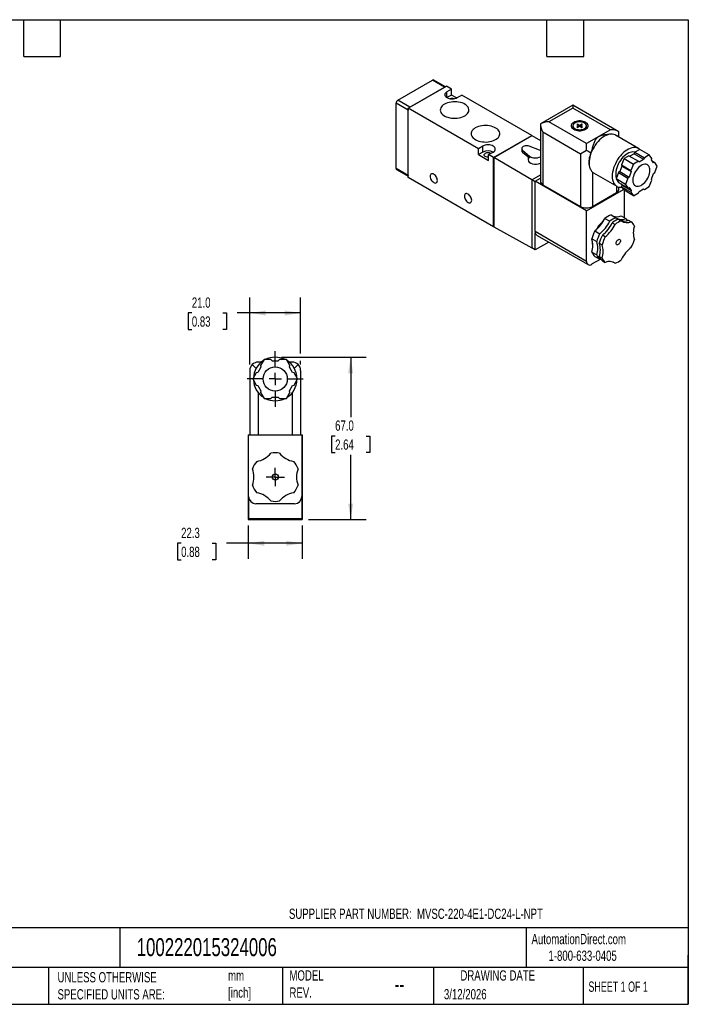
# Model space of a CAD drawing. Header units: millimetres. Extents: x 13 to 546, y 13 to 419.
# Tile 2 of 2: x 270 to 546, y 13 to 419. Entities that reach past the tile are written whole.
import ezdxf

# ---------------------------------------------------------------- set-up
doc = ezdxf.new("R2010")
doc.units = ezdxf.units.MM
doc.header["$LTSCALE"] = 2
doc.linetypes.add('SLD-Center', pattern=[19.05, 15.24, -1.27, 1.27, -1.27])
doc.linetypes.add('SLD-Solid', pattern=[0])
doc.layers.add('CENTER', color=40, linetype='SLD-Center')
doc.layers.add('DIMENSIONS', color=140, linetype='SLD-Solid', lineweight=25)
doc.layers.add('TEXT', color=140, linetype='SLD-Solid', lineweight=25)
doc.styles.add('SLDTEXTSTYLE0', font='TXT', dxfattribs={"width": 0.7})
doc.styles.add('SLDTEXTSTYLE1', font='TXT', dxfattribs={"width": 0.65})
doc.dimstyles.new('SLDDIMSTYLE1', dxfattribs={"dimtxt": 4.316016, "dimasz": 6.604, "dimexe": 0, "dimexo": 0.0625, "dimgap": 1.079004, "dimtad": 0, "dimtih": 1, "dimtoh": 1, "dimdec": 1, "dimrnd": 1e-09, "dimzin": 4, "dimdsep": 46, "dimtxsty": 'SLDTEXTSTYLE0', "dimsah": 1, "dimcen": 0.09, "dimadec": 0, "dimazin": 1, "dimtfac": 1, "dimtdec": 1, "dimtofl": 0, "dimtmove": 0, "dimatfit": 3, "dimfxl": 0, "dimfrac": 2, "dimtolj": 1, "dimtzin": 12, "dimarcsym": 0})
doc.dimstyles.new('SLDDIMSTYLE3', dxfattribs={"dimtxt": 4.316016, "dimasz": 6.604, "dimexe": 0, "dimexo": 0.0625, "dimgap": 1.079004, "dimtad": 0, "dimtih": 1, "dimtoh": 1, "dimdec": 1, "dimrnd": 1e-09, "dimzin": 12, "dimdsep": 46, "dimtxsty": 'SLDTEXTSTYLE0', "dimsah": 1, "dimcen": 0.09, "dimadec": 0, "dimazin": 3, "dimtfac": 1, "dimtdec": 1, "dimtofl": 0, "dimtmove": 0, "dimatfit": 3, "dimfxl": 0, "dimfrac": 2, "dimtolj": 1, "dimtzin": 12, "dimarcsym": 0})

# ---------------------------------------------------------------- blocks, each defined once
blk = doc.blocks.new('_D_7')
at = {"layer": 'DIMENSIONS'}
for p, q in [((364.44, 210.26), (364.44, 196.63)), ((386.74, 210.26), (386.74, 196.63)), ((336.76, 202.98), (335.31, 202.98)), ((335.31, 202.98), (335.31, 196.12)), ((349.58, 202.98), (351.03, 202.98)), ((351.03, 202.98), (351.03, 196.12)), ((364.44, 202.98), (355.43, 202.98)), ((386.74, 202.98), (364.44, 202.98)), ((335.31, 196.12), (336.76, 196.12)), ((351.03, 196.12), (349.58, 196.12))]:
    blk.add_line(p, q, dxfattribs=at)
for points in [[(364.44, 202.98), (371.04, 201.96), (371.04, 204)], [(386.74, 202.98), (380.13, 204), (380.13, 201.96)]]:
    blk.add_solid(points, dxfattribs=at)
at = {"layer": 'DIMENSIONS', "char_height": 4.233, "attachment_point": 1, "style": 'SLDTEXTSTYLE0'}
for s, insert in [('22.3', (336.76, 209.4)), ('0.88', (336.76, 201.58))]:
    blk.add_mtext(s, dxfattribs=dict(at, insert=insert))
blk = doc.blocks.new('_D_8')
at = {"layer": 'DIMENSIONS'}
for p, q in [((378.13, 279.8), (413.09, 279.8)), ((406.74, 279.8), (406.74, 255.08)), ((400.32, 247.26), (398.88, 247.26)), ((398.88, 247.26), (398.88, 240.4)), ((413.15, 247.26), (414.6, 247.26)), ((414.6, 247.26), (414.6, 240.4)), ((398.88, 240.4), (400.32, 240.4)), ((414.6, 240.4), (413.15, 240.4)), ((406.74, 212.8), (406.74, 239.43)), ((389.28, 212.8), (413.09, 212.8))]:
    blk.add_line(p, q, dxfattribs=at)
for points in [[(406.74, 279.8), (405.72, 273.19), (407.75, 273.19)], [(406.74, 212.8), (407.75, 219.4), (405.72, 219.4)]]:
    blk.add_solid(points, dxfattribs=at)
at = {"layer": 'DIMENSIONS', "char_height": 4.233, "attachment_point": 1, "style": 'SLDTEXTSTYLE0'}
for s, insert in [('67.0', (400.32, 253.68)), ('2.64', (400.32, 245.85))]:
    blk.add_mtext(s, dxfattribs=dict(at, insert=insert))
blk = doc.blocks.new('_D_9')
at = {"layer": 'DIMENSIONS'}
for p, q in [((365.09, 276.84), (365.09, 304.39)), ((386.09, 281.32), (386.09, 304.39)), ((341.18, 298.04), (339.73, 298.04)), ((339.73, 298.04), (339.73, 291.18)), ((354.01, 298.04), (355.45, 298.04)), ((355.45, 298.04), (355.45, 291.18)), ((365.09, 298.04), (359.85, 298.04)), ((386.09, 298.04), (365.09, 298.04)), ((339.73, 291.18), (341.18, 291.18)), ((355.45, 291.18), (354.01, 291.18)), ((386.09, 276.84), (386.09, 278.27))]:
    blk.add_line(p, q, dxfattribs=at)
for points in [[(365.09, 298.04), (371.69, 297.02), (371.69, 299.05)], [(386.09, 298.04), (379.48, 299.05), (379.48, 297.02)]]:
    blk.add_solid(points, dxfattribs=at)
at = {"layer": 'DIMENSIONS', "char_height": 4.233, "attachment_point": 1, "style": 'SLDTEXTSTYLE0'}
for s, insert in [('21.0', (341.18, 304.46)), ('0.83', (341.18, 296.64))]:
    blk.add_mtext(s, dxfattribs=dict(at, insert=insert))
blk = doc.blocks.new('SW_CENTERMARKSYMBOL_2')
at = {"layer": 'CENTER', "color": 0}
for p, q in [((-2.54, 0), (-3.79, 0)), ((0, 0), (-2.54, 0)), ((0, 2.54), (0, 3.79)), ((0, 0), (0, 2.54)), ((0, 0), (0, -2.54)), ((0, 0), (2.54, 0)), ((2.54, 0), (3.79, 0)), ((0, -2.54), (0, -3.79))]:
    blk.add_line(p, q, dxfattribs=at)
blk = doc.blocks.new('SW_CENTERMARKSYMBOL_3')
at = {"layer": 'CENTER', "color": 0}
for p, q in [((0, 5.08), (0, 11.54)), ((-5.08, 0), (-11.54, 0)), ((0, 0), (-2.54, 0)), ((0, 0), (0, 2.54)), ((0, 0), (0, -2.54)), ((0, 0), (2.54, 0)), ((5.08, 0), (11.54, 0)), ((0, -5.08), (0, -11.54))]:
    blk.add_line(p, q, dxfattribs=at)

msp = doc.modelspace()

# ---------------------------------------------------------------- linework, layer by layer
for p, q in [((426.2, 385.84), (440.56, 394.13)), ((430.52, 382.53), (446.29, 391.64)), ((430.93, 382.81), (445.73, 391.35)), ((431.15, 382.98), (445.51, 391.27)), ((445.51, 391.27), (440.56, 394.13)), ((445.84, 391.42), (441.06, 394.18)), ((445.73, 391.35), (446.18, 391.62)), ((446.22, 391.59), (446.18, 391.62)), ((448.34, 390.45), (446.29, 391.64)), ((448.34, 390.45), (446.46, 389.37)), ((448.34, 388), (448.34, 390.45)), ((446.46, 386.92), (446.46, 389.37)), ((448.34, 388), (446.46, 386.92)), ((450.44, 386.79), (448.34, 388)), ((450.71, 386.92), (452.58, 388)), ((481.5, 371.31), (452.58, 388)), ((430.45, 381.76), (425.5, 384.61)), ((425.5, 357.67), (425.5, 384.61)), ((431.15, 382.98), (426.2, 385.84)), ((430.48, 382.55), (430.93, 382.81)), ((430.48, 382.03), (430.48, 382.55)), ((430.52, 382.53), (430.48, 382.55)), ((430.48, 354.58), (430.48, 382.03)), ((459.44, 365.84), (430.52, 382.53)), ((430.52, 353.95), (430.52, 382.53)), ((498.44, 383.82), (485.04, 376.09)), ((498.44, 382.64), (488.54, 376.92)), ((517.49, 372.82), (498.44, 383.82)), ((498.44, 383.82), (498.44, 382.64)), ((513.99, 373.66), (498.44, 382.64)), ((430.45, 354.81), (430.45, 381.76)), ((485.04, 376.09), (485.04, 352.43)), ((504.09, 367.94), (488.54, 376.92)), ((498.46, 375.29), (498.46, 374.08)), ((500.34, 375.98), (500.06, 375.82)), ((500.06, 375.82), (500.98, 375.29)), ((500.98, 375.29), (500.06, 374.76)), ((500.06, 374.76), (500.34, 374.6)), ((501.26, 375.45), (500.34, 375.98)), ((500.34, 375.66), (500.34, 375.98)), ((500.34, 374.6), (501.26, 375.13)), ((500.98, 374.96), (500.98, 375.29)), ((502.18, 375.98), (501.26, 375.45)), ((501.26, 375.13), (501.26, 375.45)), ((501.26, 375.13), (502.18, 374.6)), ((501.55, 375.29), (502.47, 375.82)), ((502.47, 374.76), (501.55, 375.29)), ((501.55, 374.96), (501.55, 375.29)), ((502.47, 375.82), (502.18, 375.98)), ((502.18, 375.66), (502.18, 375.98)), ((502.18, 374.6), (502.47, 374.76)), ((504.06, 374.08), (504.06, 375.29)), ((465.73, 362.2), (481.5, 371.31)), ((465.77, 362.18), (481.47, 371.25)), ((465.8, 362.16), (481.57, 371.27)), ((481.47, 371.25), (481.5, 371.23)), ((481.5, 371.31), (481.5, 371.23)), ((481.57, 371.27), (485.04, 369.17)), ((501.62, 363.66), (486.06, 372.64)), ((486.06, 372.64), (486.06, 351)), ((513.99, 373.66), (504.09, 367.94)), ((513.79, 371.83), (511.44, 371.51)), ((525.56, 365.94), (516.02, 371.45)), ((517.49, 370.6), (517.49, 372.82)), ((461.31, 366.92), (459.44, 365.84)), ((459.44, 363.39), (459.44, 365.84)), ((461.31, 364.47), (461.31, 366.92)), ((477.34, 365.9), (477.34, 365.08)), ((484.65, 365.24), (480.46, 366.86)), ((504.09, 365.09), (504.09, 367.94)), ((461.31, 364.47), (459.44, 363.39)), ((459.44, 363.39), (463.68, 360.94)), ((463.68, 363.39), (465.56, 364.47)), ((465.73, 362.2), (463.68, 363.39)), ((463.68, 360.94), (463.68, 363.39)), ((465.73, 333.63), (465.73, 362.2)), ((465.77, 362.18), (465.8, 362.16)), ((465.77, 333.69), (465.77, 362.18)), ((465.8, 362.16), (465.8, 333.58)), ((481.5, 353.02), (465.8, 362.16)), ((477.68, 365.26), (480.49, 362.83)), ((477.68, 365.26), (477.68, 364.44)), ((477.68, 364.44), (480.49, 362.02)), ((479.99, 362.45), (479.99, 361.22)), ((480.49, 362.83), (480.49, 362.02)), ((485.04, 365.06), (484.65, 365.24)), ((501.62, 363.66), (501.62, 342.02)), ((519.56, 361.77), (518.55, 359.16)), ((521.59, 362.94), (519.56, 361.77)), ((519.56, 361.77), (523.45, 359.53)), ((521.59, 362.94), (525.48, 360.7)), ((523.71, 363.76), (521.95, 362.74)), ((524.07, 364.37), (523.71, 363.76)), ((523.71, 363.76), (527.6, 361.51)), ((526.1, 365.54), (524.07, 364.37)), ((524.07, 364.37), (527.96, 362.13)), ((529.99, 363.3), (526.1, 365.54)), ((527.96, 362.13), (527.6, 361.51)), ((529.99, 363.3), (527.96, 362.13)), ((531, 361.85), (529.99, 363.3)), ((530.87, 361.22), (531, 361.85)), ((430.45, 354.81), (425.5, 357.67)), ((505.49, 357.8), (505.57, 357.6)), ((518.68, 358.67), (517.8, 356.4)), ((518.55, 359.16), (522.44, 356.91)), ((518.55, 359.16), (518.68, 358.67)), ((518.68, 358.67), (522.57, 356.43)), ((523.45, 359.53), (522.44, 356.91)), ((525.48, 360.7), (523.45, 359.53)), ((525.84, 360.49), (525.48, 360.7)), ((525.84, 360.49), (527.6, 361.51)), ((531.75, 359.96), (530.87, 361.22)), ((531.27, 360.65), (532.24, 360.09)), ((532.24, 360.09), (531.75, 359.96)), ((533.25, 358.65), (532.24, 360.09)), ((532.24, 356.04), (533.25, 358.65)), ((425.7, 357.21), (430.48, 354.45)), ((430.48, 354.06), (430.48, 354.58)), ((430.52, 354.04), (430.48, 354.06)), ((465.73, 333.63), (430.52, 353.95)), ((481.5, 353.02), (485.04, 355.06)), ((482.88, 352.43), (485.04, 353.67)), ((506.57, 356.18), (507.02, 355.86)), ((506.57, 356.18), (506.57, 342.02)), ((507.02, 355.86), (516.56, 350.35)), ((517.31, 355.97), (516.3, 353.35)), ((517.8, 356.4), (517.31, 355.97)), ((517.31, 355.97), (521.2, 353.72)), ((517.8, 356.4), (521.69, 354.15)), ((521.2, 353.72), (520.19, 351.11)), ((521.69, 354.15), (521.2, 353.72)), ((522.57, 356.43), (521.69, 354.15)), ((522.44, 356.91), (522.57, 356.43)), ((530.87, 353.33), (531.75, 355.61)), ((531.75, 355.61), (532.24, 356.04)), ((482.88, 352.22), (481.5, 353.02)), ((481.5, 353.02), (481.5, 324.93)), ((504.09, 340.18), (482.88, 352.43)), ((482.88, 331.61), (482.88, 352.43)), ((486.06, 351), (501.62, 342.02)), ((520.19, 351.11), (516.3, 353.35)), ((516.3, 353.35), (517.31, 351.91)), ((516.47, 350.41), (516.47, 347.73)), ((517.31, 351.91), (521.2, 349.67)), ((517.49, 349.16), (517.49, 350)), ((518.28, 351.35), (518.68, 350.78)), ((518.97, 349.55), (518.32, 349.93)), ((518.68, 350.78), (518.55, 350.15)), ((518.55, 350.15), (522.44, 347.91)), ((518.55, 350.15), (519.56, 348.71)), ((518.68, 350.78), (522.57, 348.54)), ((520.19, 351.11), (521.2, 349.67)), ((521.2, 349.67), (521.69, 349.8)), ((521.69, 349.8), (522.57, 348.54)), ((527.96, 349.06), (529.99, 350.23)), ((529.99, 350.23), (531, 352.85)), ((531, 352.85), (530.87, 353.33)), ((504.09, 340.18), (519.36, 349)), ((506.57, 342.02), (516.47, 347.73)), ((523.45, 346.46), (519.56, 348.71)), ((519.65, 348.66), (519.65, 337.4)), ((522.57, 348.54), (522.44, 347.91)), ((522.44, 347.91), (523.45, 346.46)), ((523.45, 346.46), (525.48, 347.63)), ((525.48, 347.63), (525.84, 348.25)), ((525.84, 348.25), (527.6, 349.27)), ((527.6, 349.27), (527.96, 349.06)), ((527.6, 349.27), (527.96, 349.06)), ((504.09, 319.36), (504.09, 340.18)), ((514.2, 338.54), (516.22, 337.37)), ((518.32, 338.17), (520.34, 337)), ((465.8, 333.67), (465.73, 333.63)), ((465.77, 333.69), (465.8, 333.67)), ((465.8, 333.58), (481.5, 324.93)), ((511.66, 337.07), (513.68, 335.91)), ((514.74, 335.29), (515.91, 334.62)), ((517.28, 336.76), (518.44, 336.09)), ((521.4, 336.39), (522.56, 335.72)), ((504.09, 319.36), (482.88, 331.61)), ((482.91, 324.11), (482.91, 331.18)), ((483.5, 330.23), (504.71, 317.99)), ((507.54, 331.94), (509.56, 330.78)), ((511.78, 329.5), (510.62, 330.17)), ((488.51, 327.34), (482.91, 324.11)), ((506.27, 328.67), (508.29, 327.51)), ((506.57, 327.32), (506.57, 327.64)), ((509.35, 326.9), (510.52, 326.22)), ((482.91, 324.11), (481.5, 324.93)), ((506.27, 323.18), (508.29, 322.02)), ((507.54, 321.37), (509.56, 320.21)), ((509.35, 321.4), (510.52, 320.73)), ((509.95, 320.29), (506.21, 318.13)), ((509.91, 320.34), (509.56, 320.21)), ((510.62, 319.6), (511.78, 318.92)), ((514.95, 319.1), (515.9, 318.56)), ((367.72, 275.16), (366.11, 276.77)), ((369.93, 277.8), (368.59, 277.8)), ((370.97, 278.8), (369.53, 276.31)), ((373.84, 278.8), (370.97, 278.8)), ((374.34, 278.3), (373.84, 278.8)), ((374.34, 278.3), (376.84, 278.3)), ((377.34, 278.8), (376.84, 278.3)), ((380.21, 278.8), (377.34, 278.8)), ((381.64, 276.31), (380.21, 278.8)), ((382.59, 277.8), (381.24, 277.8)), ((385.06, 276.77), (383.46, 275.16)), ((365.09, 274.3), (365.09, 247.8)), ((367.78, 273.28), (366.35, 270.8)), ((368.47, 273.46), (367.78, 273.28)), ((369.72, 275.63), (368.47, 273.46)), ((369.53, 276.31), (369.72, 275.63)), ((381.46, 275.63), (381.64, 276.31)), ((382.71, 273.46), (381.46, 275.63)), ((383.39, 273.28), (382.71, 273.46)), ((384.83, 270.8), (383.39, 273.28)), ((386.09, 274.3), (386.09, 247.8)), ((366.35, 270.8), (367.78, 268.31)), ((367.78, 268.31), (368.47, 268.13)), ((382.71, 268.13), (383.39, 268.31)), ((383.39, 268.31), (384.83, 270.8)), ((368.47, 268.13), (369.72, 265.96)), ((368.59, 265.14), (368.59, 247.8)), ((369.72, 265.96), (369.53, 265.28)), ((369.53, 265.28), (370.97, 262.8)), ((380.21, 262.8), (381.64, 265.28)), ((381.46, 265.96), (382.71, 268.13)), ((381.64, 265.28), (381.46, 265.96)), ((382.59, 265.14), (382.59, 247.8)), ((370.97, 262.8), (373.84, 262.8)), ((373.84, 262.8), (374.34, 263.3)), ((374.34, 263.3), (376.84, 263.3)), ((376.84, 263.3), (377.34, 262.8)), ((377.34, 262.8), (380.21, 262.8)), ((364.59, 247.57), (364.44, 247.8)), ((364.44, 247.8), (364.59, 247.8)), ((364.44, 247.8), (364.44, 212.8)), ((364.59, 222.3), (364.59, 247.8)), ((364.59, 247.8), (386.59, 247.8)), ((386.59, 247.8), (386.59, 222.3)), ((386.59, 247.8), (386.74, 247.8)), ((386.74, 247.8), (386.59, 247.57)), ((386.74, 247.8), (386.74, 212.8)), ((364.64, 213.1), (364.64, 221.75)), ((386.54, 221.75), (386.54, 213.1)), ((383.59, 219.3), (367.59, 219.3)), ((364.44, 212.8), (364.64, 213.1)), ((364.44, 212.8), (386.74, 212.8)), ((386.54, 213.1), (364.64, 213.1)), ((386.54, 213.1), (386.74, 212.8))]:
    msp.add_line(p, q)
at = {"flags": 128}
for points in [[(446.46, 389.37), (446.09, 389.11), (445.81, 388.81), (445.64, 388.48), (445.58, 388.15), (445.64, 387.81), (445.81, 387.48), (446.09, 387.18), (446.46, 386.92), (446.92, 386.71), (447.44, 386.55), (448, 386.45), (448.58, 386.41), (449.17, 386.45), (449.73, 386.55), (450.25, 386.71), (450.71, 386.92)], [(445.47, 384.23), (444.95, 383.89), (444.51, 383.51), (444.17, 383.1), (443.92, 382.66), (443.78, 382.22), (443.74, 381.76), (443.8, 381.31), (443.97, 380.86), (444.24, 380.43), (444.61, 380.03), (445.07, 379.66), (445.61, 379.33), (446.22, 379.04), (446.89, 378.8), (447.61, 378.61), (448.37, 378.49), (449.15, 378.42), (449.94, 378.41), (450.73, 378.46), (451.49, 378.58), (452.22, 378.75), (452.91, 378.97), (453.54, 379.25), (454.09, 379.57), (454.57, 379.93), (454.96, 380.33), (455.26, 380.75), (455.46, 381.19), (455.55, 381.65), (455.53, 382.1), (455.42, 382.55), (455.2, 382.99), (454.87, 383.41), (454.46, 383.8), (453.96, 384.15), (453.39, 384.46), (452.74, 384.72), (452.04, 384.94), (451.3, 385.09), (450.53, 385.19), (449.74, 385.23), (448.96, 385.21), (448.18, 385.12), (447.43, 384.98), (446.72, 384.78), (446.06, 384.53), (445.47, 384.23)], [(458.19, 374.43), (457.67, 374.09), (457.24, 373.71), (456.89, 373.3), (456.65, 372.87), (456.5, 372.42), (456.46, 371.96), (456.53, 371.51), (456.7, 371.07), (456.97, 370.64), (457.34, 370.23), (457.8, 369.86), (458.34, 369.53), (458.95, 369.24), (459.62, 369), (460.34, 368.82), (461.1, 368.69), (461.88, 368.62), (462.67, 368.61), (463.45, 368.67), (464.22, 368.78), (464.95, 368.95), (465.64, 369.18), (466.26, 369.45), (466.82, 369.78), (467.3, 370.14), (467.69, 370.53), (467.99, 370.96), (468.18, 371.4), (468.28, 371.85), (468.26, 372.31), (468.14, 372.76), (467.92, 373.19), (467.6, 373.61), (467.19, 374), (466.69, 374.35), (466.11, 374.66), (465.47, 374.93), (464.77, 375.14), (464.03, 375.3), (463.26, 375.39), (462.47, 375.43), (461.68, 375.41), (460.91, 375.33), (460.16, 375.18), (459.45, 374.99), (458.79, 374.73), (458.19, 374.43)], [(498.79, 373.86), (499.26, 373.64), (499.79, 373.46), (500.36, 373.34), (500.96, 373.28), (501.57, 373.28), (502.17, 373.34), (502.74, 373.46), (503.27, 373.64), (503.74, 373.86), (504.13, 374.13), (504.44, 374.44), (504.64, 374.77), (504.75, 375.11), (504.75, 375.47), (504.64, 375.81), (504.44, 376.14), (504.13, 376.45), (503.74, 376.72), (503.27, 376.95), (502.74, 377.12), (502.17, 377.24), (501.57, 377.3), (500.96, 377.3), (500.36, 377.24), (499.79, 377.12), (499.26, 376.95), (498.79, 376.72), (498.4, 376.45), (498.09, 376.14), (497.88, 375.81), (497.78, 375.47), (497.78, 375.11), (497.88, 374.77), (498.09, 374.44), (498.4, 374.13), (498.79, 373.86)], [(499.28, 374.15), (499.71, 373.95), (500.19, 373.8), (500.72, 373.71), (501.26, 373.67), (501.81, 373.71), (502.34, 373.8), (502.82, 373.95), (503.24, 374.15), (503.59, 374.39), (503.85, 374.67), (504.01, 374.98), (504.06, 375.29), (504.01, 375.61), (503.85, 375.91), (503.59, 376.19), (503.24, 376.43), (502.82, 376.64), (502.34, 376.78), (501.81, 376.88), (501.26, 376.91), (500.72, 376.88), (500.19, 376.78), (499.71, 376.64), (499.28, 376.43), (498.94, 376.19), (498.68, 375.91), (498.52, 375.61), (498.46, 375.29), (498.52, 374.98), (498.68, 374.67), (498.94, 374.39), (499.28, 374.15)], [(516.02, 371.45), (515.86, 371.54), (515.33, 371.74), (514.77, 371.85), (514.16, 371.87), (513.53, 371.79), (512.87, 371.62), (512.2, 371.36), (511.52, 371.01), (510.84, 370.57), (510.16, 370.06), (509.51, 369.47), (508.87, 368.81), (508.27, 368.1), (507.7, 367.33), (507.18, 366.53), (506.71, 365.69), (506.29, 364.82), (505.93, 363.95), (505.64, 363.07), (505.41, 362.2), (505.25, 361.34), (505.17, 360.51), (505.16, 359.72), (505.22, 358.97), (505.35, 358.27), (505.56, 357.64), (505.83, 357.08), (506.17, 356.59), (506.57, 356.18)], [(465.56, 364.47), (465.93, 364.73), (466.21, 365.03), (466.38, 365.36), (466.43, 365.69), (466.38, 366.03), (466.21, 366.36), (465.93, 366.66), (465.56, 366.92), (465.1, 367.13), (464.58, 367.29), (464.02, 367.39), (463.43, 367.43), (462.85, 367.39), (462.29, 367.29), (461.77, 367.13), (461.31, 366.92)], [(480.46, 366.86), (480.05, 366.98), (479.61, 367.04), (479.15, 367.05), (478.7, 366.99), (478.29, 366.88), (477.93, 366.72), (477.65, 366.51), (477.45, 366.27), (477.35, 366.01), (477.36, 365.75), (477.47, 365.49), (477.68, 365.26)], [(526.11, 365.53), (525.68, 365.87), (525.18, 366.12), (524.63, 366.29), (524.04, 366.36), (523.42, 366.33), (522.77, 366.21), (522.09, 365.99), (521.41, 365.68), (520.72, 365.28), (520.03, 364.8), (519.36, 364.24), (518.71, 363.61), (518.08, 362.92), (517.49, 362.17), (516.94, 361.37), (516.44, 360.53), (516, 359.67), (515.61, 358.79), (515.29, 357.9), (515.03, 357.01), (514.85, 356.14), (514.74, 355.29), (514.7, 354.47), (514.74, 353.7), (514.85, 352.98), (515.03, 352.32), (515.29, 351.73), (515.61, 351.21), (516, 350.77), (516.44, 350.42), (516.94, 350.17), (517.49, 350), (518.08, 349.93), (518.69, 349.96)], [(463.68, 362.33), (463.43, 362.32), (463.02, 362.35), (462.63, 362.44), (462.3, 362.59), (462.05, 362.78), (461.89, 363.01), (461.83, 363.24), (461.89, 363.48), (462.05, 363.71), (462.3, 363.9)], [(524.12, 364.4), (523.8, 364.49), (523.27, 364.54), (522.71, 364.49), (522.12, 364.34), (521.52, 364.1), (520.91, 363.77), (520.3, 363.36), (519.71, 362.86), (519.13, 362.3), (518.59, 361.67), (518.08, 360.98), (517.62, 360.26), (517.21, 359.5), (516.85, 358.73), (516.57, 357.94), (516.35, 357.16), (516.2, 356.39), (516.12, 355.65), (516.12, 354.94), (516.2, 354.29), (516.35, 353.69), (516.39, 353.58)], [(530.26, 356.92), (530.22, 357.49), (530.11, 358.01), (529.92, 358.46), (529.67, 358.83), (529.35, 359.12), (528.98, 359.32), (528.56, 359.43), (528.1, 359.44), (527.61, 359.35), (527.11, 359.16), (526.59, 358.89), (526.08, 358.52), (525.58, 358.08), (525.1, 357.58), (524.66, 357.01), (524.27, 356.4), (523.92, 355.76), (523.64, 355.1), (523.42, 354.43), (523.27, 353.78), (523.19, 353.14), (523.19, 352.55), (523.27, 352), (523.42, 351.52), (523.64, 351.1), (523.92, 350.77), (524.27, 350.52), (524.66, 350.37), (525.1, 350.32), (525.58, 350.36), (526.08, 350.49), (526.59, 350.73), (527.11, 351.04), (527.61, 351.45), (528.1, 351.92), (528.56, 352.46), (528.98, 353.05), (529.35, 353.68), (529.67, 354.33), (529.92, 354.99), (530.11, 355.66), (530.22, 356.3), (530.26, 356.92)], [(442.54, 352.73), (442.5, 353.13), (442.39, 353.56), (442.22, 353.99), (441.98, 354.39), (441.7, 354.76), (441.38, 355.07), (441.05, 355.3), (440.72, 355.45), (440.41, 355.5), (440.13, 355.46), (439.89, 355.33), (439.72, 355.1), (439.61, 354.8), (439.57, 354.44), (439.61, 354.04), (439.72, 353.62), (439.89, 353.19), (440.13, 352.78), (440.41, 352.41), (440.72, 352.11), (441.05, 351.87), (441.38, 351.72), (441.7, 351.67), (441.98, 351.71), (442.22, 351.85), (442.39, 352.07), (442.5, 352.37), (442.54, 352.73)], [(456.68, 344.57), (456.64, 344.97), (456.53, 345.39), (456.36, 345.82), (456.12, 346.23), (455.84, 346.6), (455.53, 346.9), (455.2, 347.14), (454.87, 347.29), (454.55, 347.34), (454.27, 347.3), (454.04, 347.16), (453.86, 346.94), (453.75, 346.64), (453.71, 346.28), (453.75, 345.88), (453.86, 345.45), (454.04, 345.02), (454.27, 344.62), (454.55, 344.25), (454.87, 343.94), (455.2, 343.71), (455.53, 343.56), (455.84, 343.51), (456.12, 343.55), (456.36, 343.68), (456.53, 343.91), (456.64, 344.21), (456.68, 344.57)], [(506.71, 326.01), (506.6, 326.62), (506.57, 327.32)], [(516.29, 326.81), (516.33, 327.13), (516.44, 327.47), (516.62, 327.8), (516.85, 328.08), (517.11, 328.3), (517.37, 328.43), (517.62, 328.46), (517.82, 328.39), (517.97, 328.22), (518.05, 327.98), (518.05, 327.67), (517.97, 327.34), (517.82, 327), (517.62, 326.69), (517.37, 326.44), (517.11, 326.26), (516.85, 326.18), (516.62, 326.2), (516.44, 326.32), (516.33, 326.53), (516.29, 326.81)]]:
    msp.add_lwpolyline(points, dxfattribs=at)
for centre, radius in [((375.59, 270.8), 5), ((375.59, 230.3), 1.25)]:
    msp.add_circle(centre, radius)
for centre, radius, start, end in [((440.85, 393.72), 0.503, 65.6929, 125.6176), ((445.88, 390.64), 0.73, 102.0729, 120.775), ((448.58, 384.07), 2.56, 70.8589, 109.1411), ((427.03, 384.54), 1.54, 122.6055, 177.3945), ((431.61, 381.75), 1.17, 165.8539, 179.5138), ((431.75, 381.98), 1.17, 120.4837, 134.1454), ((499.77, 373.15), 2.16, 127.0963, 142.0848), ((502.76, 373.15), 2.16, 37.9152, 52.9037), ((463.43, 360.38), 4.61, 62.6154, 117.39), ((463.43, 361.75), 2.43, 62.2336, 117.7765), ((478.19, 365.12), 0.847, 182.3921, 233.1282), ((483.01, 366.44), 4.4, 235.0354, 297.3968), ((425.99, 357.61), 0.493, 173.7012, 234.9867), ((431.18, 354.8), 0.73, 179.2225, 197.9213), ((486.79, 352.6), 1.76, 185.6534, 245.6668), ((515.78, 349.3), 1.71, 293.4621, 355.2177), ((504.09, 346.77), 5.36, 242.4805, 297.5195), ((517.57, 329.77), 9.39, 111.0136, 128.9763), ((519.58, 328.61), 9.39, 111.0136, 128.9763), ((516.5, 342.27), 4.49, 252.5405, 293.981), ((518.58, 340.59), 4, 233.7097, 296.063), ((498.21, 343.67), 14.98, 308.5264, 333.8812), ((518.25, 326.8), 11.65, 128.2009, 151.8525), ((500.22, 342.5), 14.98, 308.5264, 333.8812), ((501.29, 341.89), 14.98, 308.5264, 333.8812), ((502.45, 341.22), 14.98, 308.5264, 333.8812), ((520.64, 328), 9.39, 111.0136, 128.9763), ((521.81, 327.32), 9.39, 111.0136, 128.9763), ((519.57, 340.49), 4.49, 252.5405, 293.981), ((520.81, 339.31), 4, 233.7097, 296.063), ((518.09, 334.15), 3.63, 35.5826, 51.7476), ((519.99, 332.56), 4.07, 19.3679, 50.8252), ((532.21, 331.16), 8.82, 161.8435, 198.1518), ((485.33, 331.6), 2.45, 179.7637, 189.7481), ((484.19, 331.32), 1.29, 186.0408, 237.3798), ((521.8, 324.53), 16.07, 152.5256, 165.0598), ((523.82, 323.37), 16.07, 152.5256, 165.0598), ((524.88, 322.75), 16.07, 152.5256, 165.0598), ((526.05, 322.08), 16.07, 152.5256, 165.0598), ((521.06, 325.19), 11, 134.163, 145.8904), ((497.89, 325.93), 8.82, 341.8435, 18.1518), ((499.91, 324.76), 8.82, 341.8435, 18.1518), ((500.97, 324.15), 8.82, 341.8435, 18.1518), ((502.14, 323.48), 8.82, 341.8435, 18.1518), ((531.9, 313.42), 14.98, 128.5264, 153.8812), ((508.3, 332.56), 16.07, 332.5256, 345.0598), ((510.11, 324.53), 4.07, 199.3679, 230.8252), ((512.13, 323.37), 4.07, 199.3679, 230.8252), ((513.19, 322.75), 4.07, 199.3679, 230.8252), ((505.39, 319.15), 1.31, 170.786, 309.2033), ((514.36, 322.08), 4.07, 199.3679, 230.8252), ((513.54, 315.33), 4, 53.7097, 116.063), ((512.54, 327.32), 9.39, 291.0136, 308.9763), ((368.59, 274.3), 3.5, 135, 180), ((368.59, 274.3), 3.5, 90, 135), ((375.59, 270.8), 9, 122.734, 177.266), ((375.59, 270.8), 9, 62.734, 117.266), ((375.59, 270.8), 9, 2.734, 57.266), ((382.59, 274.3), 3.5, 45, 90), ((382.59, 274.3), 3.5, 0, 45), ((375.59, 270.8), 9, 182.734, 237.266), ((375.59, 270.8), 9, 302.734, 357.266), ((375.59, 270.8), 9, 242.734, 297.266), ((366.44, 246.15), 9.5, 279.2574, 320.7371), ((375.59, 230.3), 10, 79.6562, 100.3384), ((384.74, 246.15), 9.5, 219.2574, 260.7371), ((375.59, 230.3), 10, 139.6562, 160.3384), ((375.59, 230.3), 10, 19.6562, 40.3384), ((357.29, 230.3), 9.5, 339.2574, 20.7371), ((393.89, 230.3), 9.5, 159.2574, 200.7371), ((375.59, 230.3), 10, 199.6562, 220.3384), ((366.44, 214.45), 9.5, 39.2574, 80.7371), ((384.74, 214.45), 9.5, 99.2574, 140.7371), ((375.59, 230.3), 10, 319.6562, 340.3384), ((367.59, 222.3), 3, 180, 270), ((375.59, 230.3), 10, 259.6562, 280.3384), ((383.59, 222.3), 3, 270, 0)]:
    msp.add_arc(centre, radius, start, end)
for centre, major_axis, ratio, start_param, end_param in [((488.54, 374.07), (4.95, 0), 0.577382, 1.570796, 2.356194), ((488.54, 374.07), (-2.47, 4.29), 0.577335, 0.785358, 1.570756), ((513.99, 370.8), (4.95, 0), 0.577382, 0.785398, 1.570796), ((513.99, 370.8), (2.47, 4.29), 0.577335, 5.036381, 5.497828), ((504.09, 365.09), (3.5, 2.02), 0.00007, 1.570756, 2.356154), ((504.09, 365.09), (3.5, -2.02), 0.00007, 1.023854, 1.570837), ((482.99, 361.2), (3, -0.04), 0.585106, 3.148598, 5.472072)]:
    msp.add_ellipse(centre, major_axis=major_axis, ratio=ratio, start_param=start_param, end_param=end_param)
for points, knots in [([(511.44, 371.5), (511.23, 371.47), (510.72, 371.4), (510.01, 371.21), (509.33, 370.94), (508.75, 370.6), (508.25, 370.17), (507.72, 369.47), (507.33, 368.64), (506.98, 367.7), (506.72, 366.93), (506.48, 366.09), (506.21, 365.13), (506.02, 364.43), (505.91, 364.03)], [0, 0, 0, 0, 0.0552037, 0.1356385, 0.1972752, 0.2606534, 0.3388502, 0.4192077, 0.5764082, 0.657379, 0.7383134, 0.8182351, 0.8996309, 1, 1, 1, 1]), ([(505.91, 364.03), (505.74, 363.61), (505.39, 362.75), (505.08, 361.48), (504.98, 360.19), (505.1, 358.92), (505.37, 358.17), (505.5, 357.8)], [0, 0, 0, 0, 0.192696, 0.390489, 0.593904, 0.802395, 1, 1, 1, 1])]:
    msp.add_open_spline(points, degree=3, knots=knots)
at = {"layer": 'TEXT'}
for p, q in [((12.7, 419.1), (546.1, 419.1)), ((271.78, 403.86), (271.78, 419.1)), ((287.02, 403.86), (287.02, 419.1)), ((487.68, 403.86), (487.68, 419.1)), ((502.92, 403.86), (502.92, 419.1)), ((546.1, 419.1), (546.1, 12.7)), ((271.78, 403.86), (287.02, 403.86)), ((487.68, 403.86), (502.92, 403.86)), ((546.1, 44.25), (12.7, 44.25)), ((311.52, 44.25), (311.52, 27.94)), ((479.15, 44.25), (479.15, 27.94)), ((546.1, 12.7), (546.1, 33.02)), ((546.1, 27.94), (12.7, 27.94)), ((282, 27.94), (282, 12.7)), ((378.6, 27.94), (378.6, 12.7)), ((440.93, 27.94), (440.93, 12.7)), ((502.7, 27.94), (502.7, 12.7)), ((12.7, 12.7), (546.1, 12.7))]:
    msp.add_line(p, q, dxfattribs=at)

# ---------------------------------------------------------------- block references
at = {"layer": 'CENTER'}
for name, p in [('SW_CENTERMARKSYMBOL_3', (375.59, 270.8)), ('SW_CENTERMARKSYMBOL_2', (375.59, 230.3))]:
    msp.add_blockref(name, p, dxfattribs=at)

# ---------------------------------------------------------------- texts
at = {"layer": 'TEXT'}
for s, insert, char_height, attachment_point, style in [('SUPPLIER PART NUMBER:  MVSC-220-4E1-DC24-L-NPT', (381.26, 52.19), 4.2333, 1, 'SLDTEXTSTYLE0'), ('AutomationDirect.com', (481.39, 41.75), 4.2333, 1, 'SLDTEXTSTYLE0'), ('100222015324006', (318.42, 40), 7.4083, 1, 'SLDTEXTSTYLE0'), ('1-800-633-0405', (488.38, 34.87), 4.2333, 1, 'SLDTEXTSTYLE0'), ('UNLESS OTHERWISE ^JSPECIFIED UNITS ARE:', (285.74, 25.99), 4.2333, 1, 'SLDTEXTSTYLE0'), ('mm^J[inch]', (356.13, 26.72), 4.233, 1, 'SLDTEXTSTYLE0'), ('MODEL ^JREV.', (381.47, 26.73), 4.2333, 1, 'SLDTEXTSTYLE0'), ('DRAWING DATE', (467.45, 26.73), 4.2333, 2, 'SLDTEXTSTYLE0'), ('--', (424.86, 24.15), 6.35, 1, 'SLDTEXTSTYLE0'), ('SHEET 1 OF 1', (504.88, 22.1), 4.2333, 1, 'SLDTEXTSTYLE1'), ('3/12/2026', (445.23, 18.98), 4.233, 1, 'SLDTEXTSTYLE0')]:
    msp.add_mtext(s, dxfattribs=dict(at, insert=insert, char_height=char_height, attachment_point=attachment_point, style=style))

# ---------------------------------------------------------------- dimensions: what is measured, and where the dimension line sits
at = {"layer": 'DIMENSIONS'}
for base, p1, p2, dimstyle, picture, middle in [((365.09, 298.04), (386.09, 274.3), (365.09, 274.3), 'SLDDIMSTYLE1', '_D_9', (347.59, 298.04)), ((364.44, 202.98), (386.74, 212.8), (364.44, 212.8), 'SLDDIMSTYLE3', '_D_7', (343.17, 202.98))]:
    dim = msp.add_linear_dim(base=base, p1=p1, p2=p2, dimstyle=dimstyle, dxfattribs=at)
    dim.commit()
    dim.dimension.update_dxf_attribs({"geometry": picture, "text_midpoint": middle, "dimtype": 160})
dim = msp.add_linear_dim(base=(406.74, 279.8), p1=(386.74, 212.8), p2=(375.59, 279.8), angle=90, dimstyle='SLDDIMSTYLE1', dxfattribs=at)
dim.commit()
dim.dimension.update_dxf_attribs({"geometry": '_D_8', "text_midpoint": (406.74, 247.26), "dimtype": 160})

doc.saveas('drawing.dxf')
